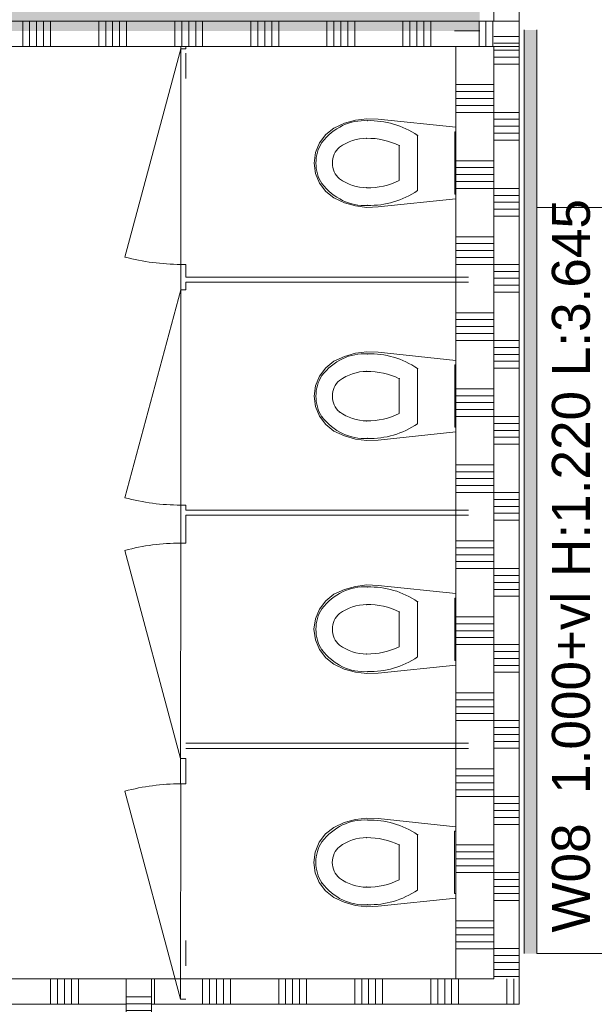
# Model space of a CAD drawing. Header units: millimetres. Extents: x -850 to 154668, y -24973 to 71030.
# Tile 125 of 212: x 17580 to 19846, y 54080 to 57966. Entities that reach past the tile are written whole.
import ezdxf

# ---------------------------------------------------------------- set-up
doc = ezdxf.new("R2010")
doc.units = ezdxf.units.MM
doc.header["$MEASUREMENT"] = 0
for name, color, linetype in [('42 Binnenwandafw', 7, 'Continuous'), ('42 Binnenwandafw Doorsnede-arcering', 7, 'Continuous'), ('Info Wandafwerking aanduiding', 7, 'Continuous'), ('New_# trashcan Laagscheidingslijnen', 7, 'Continuous'), ('New_22 NC Binnenwanden', 7, 'Continuous'), ('New_22 NC Binnenwanden Deuren', 7, 'Continuous'), ('New_22 NC Binnenwanden Doorsnede-arcering', 7, 'Continuous'), ('New_22 NC Binnenwanden Laagscheidingslijnen', 7, 'Continuous'), ('New_72 Vaste Inrichting', 7, 'Continuous'), ('New_72 Vaste Inrichting Deuren', 7, 'Continuous'), ('New_74 Sanitair', 7, 'Continuous'), ('New_Info Wandafwerking aanduiding', 7, 'Continuous'), ('New_Info Wandafwerking aanduiding Doorsnede-arcering', 7, 'Continuous'), ('New_Z Ruimtefuncties Zone omranding', 7, 'Continuous')]:
    doc.layers.add(name, color=color, linetype=linetype)
doc.styles.add('GENERATED_STYLE_1', font='txt')

# ---------------------------------------------------------------- blocks, each defined once
blk = doc.blocks.new('Wall_259_2', base_point=(19550, 57924.9))
at = {"layer": '42 Binnenwandafw Doorsnede-arcering', "linetype": 'Continuous', "lineweight": 0, "true_color": 0x934451}
blk.add_hatch(color=15, dxfattribs=at).paths.add_polyline_path([(19570, 57924.9), (19569.9, 54279.9), (19619.9, 54279.9), (19620, 57924.9)])
at = {"layer": '42 Binnenwandafw', "color": 15, "linetype": 'Continuous', "lineweight": 0, "true_color": 0x934451, "flags": 128}
for points in [[(19570, 57924.9), (19569.9, 54279.9)], [(19619.9, 54279.9), (19620, 57924.9)]]:
    blk.add_lwpolyline(points, dxfattribs=at)
blk = doc.blocks.new('Toilet 22')
at = {"layer": 'New_74 Sanitair', "color": 1, "linetype": 'Continuous', "lineweight": 0}
for p, q in [((-141, 0), (-173.3, -306.6)), ((141, 0), (-141, 0)), ((123, 0), (-123, 0)), ((-123, 0), (-123, -5)), ((123, -5), (123, 0)), ((173.3, -306.6), (141, 0)), ((-123, -5), (123, -5)), ((0, -151.4), (-108.9, -151.4)), ((108.9, -151.4), (0, -151.4)), ((0, -223.6), (-68.8, -223.6)), ((68.8, -223.6), (0, -223.6)), ((-173.3, -306.6), (-174.9, -351.8)), ((174.9, -351.8), (173.3, -306.6)), ((-174.9, -351.8), (-169.4, -396.7)), ((169.4, -396.7), (174.9, -351.8)), ((-169.4, -396.7), (-157, -440.3)), ((157, -440.3), (169.4, -396.7)), ((-157, -440.3), (-138, -481.3)), ((62.1, -459.7), (62.1, -459.7)), ((138, -481.3), (157, -440.3)), ((-138, -481.3), (-112.4, -513.9)), ((0, -487.5), (0, -487.5)), ((112.4, -513.9), (138, -481.3)), ((-112.4, -513.9), (-79.4, -538.8)), ((-79.4, -538.8), (-41, -554.6)), ((41, -554.6), (79.4, -538.8)), ((79.4, -538.8), (112.4, -513.9)), ((81.1, -529), (81.1, -529)), ((-41, -554.6), (0, -560)), ((0, -552.4), (0, -552.4)), ((0, -560), (41, -554.6))]:
    blk.add_line(p, q, dxfattribs=at)
for centre, major_axis, start_param, end_param in [((258.1, -339.4), (425.3, 0), 2.612188, 3.165208), ((-258.1, -339.4), (425.3, 0), 6.259569, 6.81259), ((264.5, -347.9), (362.2, 0), 2.738768, 3.154495), ((-264.5, -347.9), (362.2, 0), 6.270283, 6.68601), ((89.5, -360.8), (256.9, 0), 3.085861, 3.98645), ((-89.5, -360.8), (256.9, 0), 5.438328, 6.338917), ((134.9, -351.4), (232.6, 0), 3.144841, 3.702507), ((-134.9, -351.4), (232.6, 0), 5.722271, 6.279937), ((0.8, -419), (78.2, 0), 3.778693, 4.701998), ((-0.8, -419), (78.2, 0), 4.72278, 5.646085), ((0.8, -431.2), (138.5, 0), 4.079884, 4.706528), ((-0.8, -431.2), (138.5, 0), 4.71825, 5.344894)]:
    blk.add_ellipse(centre, major_axis=major_axis, ratio=0.875546, start_param=start_param, end_param=end_param, dxfattribs=at)
for p in [(108.9, -151.4), (68.8, -223.6), (-167, -348.2), (167, -348.2), (-97.7, -352), (97.7, -352), (-62.1, -459.7), (-81.1, -529)]:
    blk.add_point(p, dxfattribs=at)
blk = doc.blocks.new('Wall_410_2', base_point=(19450.6, 56020))
at = {"layer": 'New_# trashcan Laagscheidingslijnen', "color": 9, "linetype": 'Continuous', "lineweight": 0}
for p, q in [((19350.1, 56030), (19250.1, 56030)), ((19250.1, 56010), (19350.1, 56010))]:
    blk.add_line(p, q, dxfattribs=at)
at = {"layer": 'New_72 Vaste Inrichting', "color": 9, "linetype": 'Continuous', "lineweight": 0, "flags": 128}
for points in [[(19250.1, 56030), (18235, 56030)], [(18235, 56010), (19250.1, 56010)], [(19450.6, 56010), (19450.6, 56030)]]:
    blk.add_lwpolyline(points, dxfattribs=at)
blk = doc.blocks.new('Wall_411_2', base_point=(19450.6, 56940))
at = {"layer": 'New_# trashcan Laagscheidingslijnen', "color": 9, "linetype": 'Continuous', "lineweight": 0}
for p, q in [((19350.1, 56950), (19250.1, 56950)), ((19250.1, 56930), (19350.1, 56930))]:
    blk.add_line(p, q, dxfattribs=at)
at = {"layer": 'New_72 Vaste Inrichting', "color": 9, "linetype": 'Continuous', "lineweight": 0, "flags": 128}
for points in [[(19250.1, 56950), (18235, 56950)], [(18235, 56930), (19250.1, 56930)], [(19450.6, 56930), (19450.6, 56950)]]:
    blk.add_lwpolyline(points, dxfattribs=at)
blk = doc.blocks.new('Wall_412_2', base_point=(19450.6, 55100))
at = {"layer": 'New_# trashcan Laagscheidingslijnen', "color": 9, "linetype": 'Continuous', "lineweight": 0}
for p, q in [((19350.1, 55110), (19250.1, 55110)), ((19250.1, 55090), (19350.1, 55090))]:
    blk.add_line(p, q, dxfattribs=at)
at = {"layer": 'New_72 Vaste Inrichting', "color": 9, "linetype": 'Continuous', "lineweight": 0, "flags": 128}
for points in [[(19250.1, 55110), (18234.9, 55110)], [(19450.6, 55090), (19450.6, 55110)], [(18234.9, 55090), (19250.1, 55090)]]:
    blk.add_lwpolyline(points, dxfattribs=at)
blk = doc.blocks.new('*X2321')
at = {"layer": 'New_22 NC Binnenwanden Doorsnede-arcering', "color": 254, "linetype": 'Continuous', "lineweight": 0, "true_color": 0xe9ebeb}
for p, q in [((16391.8, 57860), (16391.8, 57960)), ((16419.2, 57860), (16419.2, 57960)), ((16446.6, 57860), (16446.6, 57960)), ((16474.1, 57860), (16474.1, 57960)), ((16501.5, 57860), (16501.5, 57960)), ((16691.8, 57860), (16691.8, 57960)), ((16719.2, 57860), (16719.2, 57960)), ((16746.6, 57860), (16746.6, 57960)), ((16774.1, 57860), (16774.1, 57960)), ((16801.5, 57860), (16801.5, 57960)), ((16991.8, 57860), (16991.8, 57960)), ((17019.2, 57860), (17019.2, 57960)), ((17046.6, 57860), (17046.6, 57960)), ((17074.1, 57860), (17074.1, 57960)), ((17101.5, 57860), (17101.5, 57960)), ((17291.8, 57860), (17291.8, 57960)), ((17319.2, 57860), (17319.2, 57960)), ((17346.6, 57860), (17346.6, 57960)), ((17374.1, 57860), (17374.1, 57960)), ((17401.5, 57860), (17401.5, 57960)), ((17591.8, 57860), (17591.8, 57960)), ((17619.2, 57860), (17619.2, 57960)), ((17646.6, 57860), (17646.6, 57960)), ((17674.1, 57860), (17674.1, 57960)), ((17701.5, 57860), (17701.5, 57960)), ((17891.8, 57860), (17891.8, 57960)), ((17919.2, 57860), (17919.2, 57960)), ((17946.6, 57860), (17946.6, 57960)), ((17974.1, 57860), (17974.1, 57960)), ((18001.5, 57860), (18001.5, 57960)), ((18191.8, 57860), (18191.8, 57960)), ((18219.2, 57860), (18219.2, 57960)), ((18246.6, 57860), (18246.6, 57960)), ((18274.1, 57860), (18274.1, 57960)), ((18301.5, 57860), (18301.5, 57960)), ((18491.8, 57860), (18491.8, 57960)), ((18519.2, 57860), (18519.2, 57960)), ((18546.6, 57860), (18546.6, 57960)), ((18574.1, 57860), (18574.1, 57960)), ((18601.5, 57860), (18601.5, 57960)), ((18791.8, 57859.9), (18791.8, 57959.9)), ((18819.2, 57859.9), (18819.2, 57959.9)), ((18846.6, 57859.9), (18846.6, 57959.9)), ((18874.1, 57859.9), (18874.1, 57959.9)), ((18901.5, 57859.9), (18901.5, 57959.9)), ((19091.8, 57859.9), (19091.8, 57959.9)), ((19119.2, 57859.9), (19119.2, 57959.9)), ((19146.6, 57859.9), (19146.6, 57959.9)), ((19174.1, 57859.9), (19174.1, 57959.9)), ((19201.5, 57859.9), (19201.5, 57959.9)), ((19391.8, 57859.9), (19391.8, 57959.9)), ((19419.2, 57859.9), (19419.2, 57959.9)), ((19446.6, 57859.9), (19446.6, 57959.9))]:
    blk.add_line(p, q, dxfattribs=at)
blk = doc.blocks.new('Wall_438_2', base_point=(16250.1, 57960))
at = {"layer": 'New_22 NC Binnenwanden', "color": 8, "linetype": 'Continuous', "lineweight": 0, "true_color": 0x778488, "flags": 128}
for points in [[(19450, 57959.9), (16250.1, 57960)], [(16250.1, 57960), (16250.1, 57860)], [(16350.1, 57860), (19450, 57859.9)]]:
    blk.add_lwpolyline(points, dxfattribs=at)
at = {"layer": 'New_22 NC Binnenwanden', "color": 8, "lineweight": 0, "true_color": 0x778488}
blk.add_blockref('*X2321', (0, 0), dxfattribs=at)
blk = doc.blocks.new('*X2325')
at = {"layer": 'New_22 NC Binnenwanden Doorsnede-arcering', "color": 254, "linetype": 'Continuous', "lineweight": 0, "true_color": 0xe9ebeb}
for p, q in [((17999.9, 50509.7), (18049.7, 50509.7)), ((17999.9, 50482.3), (18022.2, 50482.3))]:
    blk.add_line(p, q, dxfattribs=at)
blk = doc.blocks.new('*X2326')
at = {"layer": 'New_22 NC Binnenwanden Doorsnede-arcering', "color": 254, "linetype": 'Continuous', "lineweight": 0, "true_color": 0xe9ebeb}
for p, q in [((17999.9, 54054.9), (18099.9, 54054.9)), ((17999.9, 54027.4), (18099.9, 54027.4)), ((17999.9, 54000), (18099.9, 54000)), ((17999.9, 53809.7), (18099.9, 53809.7)), ((17999.9, 53782.3), (18099.9, 53782.3)), ((17999.9, 53754.9), (18099.9, 53754.9)), ((17999.9, 53727.4), (18099.9, 53727.4)), ((17999.9, 53700), (18099.9, 53700)), ((17999.9, 53509.7), (18099.9, 53509.7)), ((17999.9, 53482.3), (18099.9, 53482.3)), ((17999.9, 53454.9), (18099.9, 53454.9)), ((17999.9, 53427.4), (18099.9, 53427.4)), ((17999.9, 53400), (18099.9, 53400)), ((17999.9, 53209.7), (18099.9, 53209.7)), ((17999.9, 53182.3), (18099.9, 53182.3)), ((17999.9, 53154.9), (18099.9, 53154.9)), ((17999.9, 53127.4), (18099.9, 53127.4)), ((17999.9, 53100), (18099.9, 53100)), ((17999.9, 52909.7), (18099.9, 52909.7)), ((17999.9, 52882.3), (18099.9, 52882.3)), ((17999.9, 52854.9), (18099.9, 52854.9)), ((17999.9, 52827.4), (18099.9, 52827.4)), ((17999.9, 52800), (18099.9, 52800)), ((17999.9, 52609.7), (18099.9, 52609.7)), ((17999.9, 52582.3), (18099.9, 52582.3)), ((17999.9, 52554.9), (18099.9, 52554.9)), ((17999.9, 52527.4), (18099.9, 52527.4)), ((17999.9, 52500), (18099.9, 52500)), ((17999.9, 52309.7), (18099.9, 52309.7)), ((17999.9, 52282.3), (18099.9, 52282.3)), ((17999.9, 52254.9), (18099.9, 52254.9)), ((17999.9, 52227.4), (18099.9, 52227.4)), ((17999.9, 52200), (18099.9, 52200)), ((17999.9, 52009.7), (18099.9, 52009.7)), ((17999.9, 51982.3), (18099.9, 51982.3)), ((17999.9, 51954.9), (18099.9, 51954.9)), ((17999.9, 51927.4), (18099.9, 51927.4)), ((17999.9, 51900), (18099.9, 51900)), ((17999.9, 51709.7), (18099.9, 51709.7)), ((17999.9, 51682.3), (18099.9, 51682.3)), ((17999.9, 51654.9), (18099.9, 51654.9)), ((17999.9, 51627.4), (18099.9, 51627.4)), ((17999.9, 51600), (18099.9, 51600)), ((17999.9, 51409.7), (18099.9, 51409.7)), ((17999.9, 51382.3), (18099.9, 51382.3)), ((17999.9, 51354.9), (18099.9, 51354.9)), ((17999.9, 51327.4), (18099.9, 51327.4)), ((17999.9, 51300), (18099.9, 51300)), ((17999.9, 51109.7), (18099.9, 51109.7)), ((17999.9, 51082.3), (18099.9, 51082.3)), ((17999.9, 51054.9), (18099.9, 51054.9)), ((17999.9, 51027.4), (18099.9, 51027.4)), ((17999.9, 51000), (18099.9, 51000)), ((17999.9, 50809.7), (18099.9, 50809.7)), ((17999.9, 50782.3), (18099.9, 50782.3)), ((17999.9, 50754.9), (18099.9, 50754.9)), ((17999.9, 50727.4), (18099.9, 50727.4)), ((17999.9, 50700), (18099.9, 50700))]:
    blk.add_line(p, q, dxfattribs=at)
blk = doc.blocks.new('*X2327')
at = {"layer": 'New_22 NC Binnenwanden Doorsnede-arcering', "color": 254, "linetype": 'Continuous', "lineweight": 0, "true_color": 0xe9ebeb}
for p, q in [((18022.2, 50482.3), (18099.9, 50482.3)), ((18049.7, 50509.7), (18099.9, 50509.7))]:
    blk.add_line(p, q, dxfattribs=at)
blk = doc.blocks.new('*X2328')
at = {"layer": 'New_22 NC Binnenwanden Doorsnede-arcering', "color": 254, "linetype": 'Continuous', "lineweight": 0, "true_color": 0xe9ebeb}
for p, q in [((17999.9, 54109.7), (18099.9, 54109.7)), ((17999.9, 54082.3), (18099.9, 54082.3))]:
    blk.add_line(p, q, dxfattribs=at)
blk = doc.blocks.new('Wall_439_2', base_point=(17999.9, 50560))
at = {"layer": 'New_22 NC Binnenwanden', "color": 8, "linetype": 'Continuous', "lineweight": 0, "true_color": 0x778488}
blk.add_line((18099.9, 54180), (17999.9, 54180), dxfattribs=at)
at = {"layer": 'New_22 NC Binnenwanden', "color": 8, "linetype": 'Continuous', "lineweight": 0, "true_color": 0x778488, "flags": 128}
for points in [[(17999.9, 54080), (17999.9, 51160)], [(18099.9, 50560), (18099.9, 54080)], [(17999.9, 51060), (17999.9, 50460)], [(17999.9, 50460), (18099.9, 50460)]]:
    blk.add_lwpolyline(points, dxfattribs=at)
at = {"layer": 'New_22 NC Binnenwanden Laagscheidingslijnen', "color": 8, "linetype": 'Continuous', "lineweight": 0, "true_color": 0x778488}
for p, q in [((17999.9, 54180), (17999.9, 54080)), ((18099.9, 54080), (18099.9, 54180))]:
    blk.add_line(p, q, dxfattribs=at)
at = {"layer": 'New_22 NC Binnenwanden', "color": 8, "lineweight": 0, "true_color": 0x778488}
for name in ['*X2328', '*X2326', '*X2325', '*X2327']:
    blk.add_blockref(name, (0, 0), dxfattribs=at)
blk = doc.blocks.new('D1 22_7')
at = {"layer": 'New_72 Vaste Inrichting Deuren', "color": 1, "linetype": 'Continuous', "lineweight": 0}
for q in [(-396, 220), (-425, 0)]:
    blk.add_line((425, 0), q, dxfattribs=at)
at = {"layer": 'New_72 Vaste Inrichting Deuren', "color": 9, "linetype": 'Continuous', "lineweight": 0}
for p, q in [((-425, 0), (-425, -20)), ((-425, 0), (-425, -20)), ((425, 0), (425, -20)), ((425, 0), (425, -20))]:
    blk.add_line(p, q, dxfattribs=at)
at = {"layer": 'New_72 Vaste Inrichting Deuren', "color": 1, "linetype": 'Continuous', "lineweight": 0}
blk.add_arc((425, 0), 850, 165, 180, dxfattribs=at)
blk = doc.blocks.new('Wall_450_2', base_point=(18225, 57960))
at = {"layer": 'New_# trashcan Laagscheidingslijnen', "color": 9, "linetype": 'Continuous', "lineweight": 0}
for p, q in [((18215, 57833.3), (18215, 57733.3)), ((18235, 57733.3), (18235, 57833.3)), ((18214.9, 54331.6), (18214.9, 54231.6)), ((18234.9, 54231.6), (18234.9, 54331.6))]:
    blk.add_line(p, q, dxfattribs=at)
at = {"layer": 'New_72 Vaste Inrichting', "color": 9, "linetype": 'Continuous', "lineweight": 0}
for p, q in [((18215, 57850), (18235, 57850)), ((18215, 57000), (18235, 57000)), ((18215, 56900), (18235, 56900)), ((18215, 56050), (18235, 56050)), ((18215, 55900), (18235, 55900)), ((18214.9, 55050), (18234.9, 55050)), ((18214.9, 54950), (18234.9, 54950)), ((18214.9, 54100), (18234.9, 54100))]:
    blk.add_line(p, q, dxfattribs=at)
at = {"layer": 'New_72 Vaste Inrichting', "color": 9, "linetype": 'Continuous', "lineweight": 0, "flags": 128}
for points in [[(18215, 57860), (18215, 57850)], [(18235, 57860), (18215, 57860)], [(18235, 57850), (18235, 57860)], [(18215, 57000), (18215, 56900)], [(18235, 56950), (18235, 57000)], [(18235, 56900), (18235, 56930)], [(18215, 56050), (18215, 55900)], [(18235, 56030), (18235, 56050)], [(18235, 55900), (18235, 56010)], [(18214.9, 55050), (18214.9, 54950)], [(18234.9, 54950), (18234.9, 55050)]]:
    blk.add_lwpolyline(points, dxfattribs=at)
at = {"layer": 'New_72 Vaste Inrichting Deuren', "color": 1, "linetype": 'Continuous', "lineweight": 0, "zscale": 1000, "rotation": 89.99838858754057}
for p in [(18215, 57425), (18215, 56475)]:
    blk.add_blockref('D1 22_7', p, dxfattribs=at)
at = {"layer": 'New_72 Vaste Inrichting Deuren', "color": 1, "linetype": 'Continuous', "lineweight": 0, "xscale": -0.9999999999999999, "zscale": 1000, "rotation": 89.99838858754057}
for p in [(18214.9, 55475), (18214.9, 54525)]:
    blk.add_blockref('D1 22_7', p, dxfattribs=at)
blk = doc.blocks.new('*X2380')
at = {"layer": 'New_22 NC Binnenwanden Doorsnede-arcering', "color": 254, "linetype": 'Continuous', "lineweight": 0, "true_color": 0xe9ebeb}
for p, q in [((19300.1, 57709.2), (19450.1, 57709.2)), ((19300.1, 57681.8), (19450.1, 57681.8)), ((19300.1, 57654.3), (19450.1, 57654.3)), ((19300.1, 57626.9), (19450.1, 57626.9)), ((19300.1, 57599.5), (19450.1, 57599.5)), ((19300.1, 57409.2), (19450.1, 57409.2)), ((19300.1, 57381.8), (19450.1, 57381.8)), ((19300.1, 57354.3), (19450.1, 57354.3)), ((19300.1, 57326.9), (19450.1, 57326.9)), ((19300.1, 57299.5), (19450.1, 57299.5)), ((19300.1, 57109.2), (19450.1, 57109.2)), ((19300.1, 57081.8), (19450.1, 57081.8)), ((19300.1, 57054.3), (19450.1, 57054.3)), ((19300.1, 57026.9), (19450.1, 57026.9)), ((19300.1, 56999.5), (19450.1, 56999.5)), ((19300.1, 56809.2), (19450.1, 56809.2)), ((19300.1, 56781.8), (19450.1, 56781.8)), ((19300.1, 56754.3), (19450.1, 56754.3)), ((19300.1, 56726.9), (19450.1, 56726.9)), ((19300.1, 56699.5), (19450.1, 56699.5)), ((19300.1, 56509.2), (19450.1, 56509.2)), ((19300.1, 56481.8), (19450.1, 56481.8)), ((19300.1, 56454.3), (19450.1, 56454.3)), ((19300.1, 56426.9), (19450.1, 56426.9)), ((19300.1, 56399.5), (19450.1, 56399.5)), ((19300.1, 56209.2), (19450.1, 56209.2)), ((19300.1, 56181.8), (19450.1, 56181.8)), ((19300.1, 56154.3), (19450.1, 56154.3)), ((19300.1, 56126.9), (19450.1, 56126.9)), ((19300.1, 56099.5), (19450.1, 56099.5)), ((19300, 55909.2), (19450, 55909.2)), ((19300, 55881.8), (19450, 55881.8)), ((19300, 55854.3), (19450, 55854.3)), ((19300, 55826.9), (19450, 55826.9)), ((19300, 55799.5), (19450, 55799.5)), ((19300, 55609.2), (19450, 55609.2)), ((19300, 55581.8), (19450, 55581.8)), ((19300, 55554.3), (19450, 55554.3)), ((19300, 55526.9), (19450, 55526.9)), ((19300, 55499.5), (19450, 55499.5)), ((19300, 55309.2), (19450, 55309.2)), ((19300, 55281.8), (19450, 55281.8)), ((19300, 55254.3), (19450, 55254.3)), ((19300, 55226.9), (19450, 55226.9)), ((19300, 55199.5), (19450, 55199.5)), ((19300, 55009.2), (19450, 55009.2)), ((19300, 54981.8), (19450, 54981.8)), ((19300, 54954.3), (19450, 54954.3)), ((19300, 54926.9), (19450, 54926.9)), ((19300, 54899.5), (19450, 54899.5)), ((19300, 54709.2), (19450, 54709.2)), ((19300, 54681.8), (19450, 54681.8)), ((19300, 54654.3), (19450, 54654.3)), ((19300, 54626.9), (19450, 54626.9)), ((19300, 54599.5), (19450, 54599.5)), ((19300, 54409.2), (19450, 54409.2)), ((19300, 54381.8), (19450, 54381.8)), ((19300, 54354.3), (19450, 54354.3)), ((19300, 54326.9), (19450, 54326.9)), ((19300, 54299.5), (19450, 54299.5))]:
    blk.add_line(p, q, dxfattribs=at)
blk = doc.blocks.new('Wall_451_2', base_point=(19300, 54079.9))
at = {"layer": 'New_22 NC Binnenwanden', "color": 8, "linetype": 'Continuous', "lineweight": 0, "true_color": 0x778488, "flags": 128}
for points in [[(19300.1, 57859.9), (19300, 54179.9)], [(19450.1, 57859.9), (19300.1, 57859.9)], [(19450, 54179.9), (19450.1, 57859.9)], [(19300, 54179.9), (19450, 54179.9)]]:
    blk.add_lwpolyline(points, dxfattribs=at)
at = {"layer": 'New_22 NC Binnenwanden', "color": 8, "lineweight": 0, "true_color": 0x778488}
blk.add_blockref('*X2380', (0, 0), dxfattribs=at)
blk = doc.blocks.new('*X2382')
at = {"layer": 'New_22 NC Binnenwanden Doorsnede-arcering', "color": 254, "linetype": 'Continuous', "lineweight": 0, "true_color": 0xe9ebeb}
for p, q in [((16883.8, 54180), (16883.8, 54080)), ((16911.3, 54180), (16911.3, 54080)), ((17101.5, 54180), (17101.5, 54080)), ((17129, 54180), (17129, 54080)), ((17156.4, 54180), (17156.4, 54080)), ((17183.8, 54180), (17183.8, 54080)), ((17211.3, 54180), (17211.3, 54080)), ((17401.5, 54180), (17401.5, 54080)), ((17429, 54180), (17429, 54080)), ((17456.4, 54180), (17456.4, 54080)), ((17483.8, 54180), (17483.8, 54080)), ((17511.3, 54180), (17511.3, 54080)), ((17701.5, 54180), (17701.5, 54080)), ((17729, 54180), (17729, 54080)), ((17756.4, 54180), (17756.4, 54080)), ((17783.8, 54180), (17783.8, 54080)), ((17811.3, 54180), (17811.3, 54080))]:
    blk.add_line(p, q, dxfattribs=at)
blk = doc.blocks.new('*X2383')
at = {"layer": 'New_22 NC Binnenwanden Doorsnede-arcering', "color": 254, "linetype": 'Continuous', "lineweight": 0, "true_color": 0xe9ebeb}
for p, q in [((18111.3, 54180), (18111.3, 54080)), ((18301.5, 54180), (18301.5, 54080)), ((18329, 54180), (18329, 54080)), ((18356.4, 54180), (18356.4, 54080)), ((18383.8, 54180), (18383.8, 54080)), ((18411.3, 54180), (18411.3, 54080)), ((18601.5, 54180), (18601.5, 54080)), ((18629, 54180), (18629, 54080)), ((18656.4, 54180), (18656.4, 54080)), ((18683.8, 54180), (18683.8, 54080)), ((18711.3, 54180), (18711.3, 54080)), ((18901.5, 54179.9), (18901.5, 54079.9)), ((18929, 54179.9), (18929, 54079.9)), ((18956.4, 54179.9), (18956.4, 54079.9)), ((18983.8, 54179.9), (18983.8, 54079.9)), ((19011.3, 54179.9), (19011.3, 54079.9)), ((19201.5, 54179.9), (19201.5, 54079.9)), ((19229, 54179.9), (19229, 54079.9)), ((19256.4, 54179.9), (19256.4, 54079.9)), ((19283.8, 54179.9), (19283.8, 54079.9)), ((19311.3, 54179.9), (19311.3, 54079.9)), ((19501.5, 54179.9), (19501.5, 54079.9)), ((19529, 54179.9), (19529, 54079.9))]:
    blk.add_line(p, q, dxfattribs=at)
blk = doc.blocks.new('Wall_452_2', base_point=(16769.9, 54080))
at = {"layer": 'New_22 NC Binnenwanden', "color": 8, "linetype": 'Continuous', "lineweight": 0, "true_color": 0x778488, "flags": 128}
for points in [[(19449.9, 54179.9), (16870, 54180)], [(16870, 54080), (16870, 54180)], [(19550, 54079.9), (19550, 54179.9)], [(16870, 54080), (17999.9, 54080)], [(18099.9, 54080), (19550, 54079.9)]]:
    blk.add_lwpolyline(points, dxfattribs=at)
at = {"layer": 'New_22 NC Binnenwanden Laagscheidingslijnen', "color": 8, "linetype": 'Continuous', "lineweight": 0, "true_color": 0x778488}
for p, q in [((17999.9, 54180), (17999.9, 54080)), ((18099.9, 54080), (18099.9, 54180))]:
    blk.add_line(p, q, dxfattribs=at)
at = {"layer": 'New_22 NC Binnenwanden', "color": 8, "lineweight": 0, "true_color": 0x778488}
for name in ['*X2382', '*X2383']:
    blk.add_blockref(name, (0, 0), dxfattribs=at)
blk = doc.blocks.new('*X2621')
at = {"layer": 'New_22 NC Binnenwanden Doorsnede-arcering', "color": 254, "linetype": 'Continuous', "lineweight": 0, "true_color": 0xe9ebeb}
for p, q in [((19550, 57844.9), (19450, 57844.9)), ((19550, 57817.5), (19450, 57817.5)), ((19550, 57790.1), (19450, 57790.1)), ((19550, 57599.8), (19450, 57599.8)), ((19550, 57572.4), (19450, 57572.4)), ((19550, 57544.9), (19450, 57544.9)), ((19550, 57517.5), (19450, 57517.5)), ((19550, 57490.1), (19450, 57490.1)), ((19550, 57299.8), (19450, 57299.8)), ((19550, 57272.4), (19450, 57272.4)), ((19550, 57244.9), (19450, 57244.9)), ((19550, 57217.5), (19450, 57217.5)), ((19550, 57190.1), (19450, 57190.1)), ((19550, 56999.8), (19450, 56999.8)), ((19550, 56972.4), (19450, 56972.4)), ((19550, 56944.9), (19450, 56944.9)), ((19550, 56917.5), (19450, 56917.5)), ((19550, 56890.1), (19450, 56890.1)), ((19550, 56699.8), (19450, 56699.8)), ((19550, 56672.4), (19450, 56672.4)), ((19550, 56644.9), (19450, 56644.9)), ((19550, 56617.5), (19450, 56617.5)), ((19550, 56590.1), (19450, 56590.1)), ((19550, 56399.8), (19450, 56399.8)), ((19550, 56372.4), (19450, 56372.4)), ((19550, 56344.9), (19450, 56344.9)), ((19550, 56317.5), (19450, 56317.5)), ((19550, 56290.1), (19450, 56290.1)), ((19550, 56099.8), (19450, 56099.8)), ((19550, 56072.4), (19450, 56072.4)), ((19550, 56044.9), (19450, 56044.9)), ((19550, 56017.5), (19450, 56017.5)), ((19550, 55990.1), (19450, 55990.1)), ((19550, 55799.8), (19450, 55799.8)), ((19550, 55772.4), (19450, 55772.4)), ((19550, 55744.9), (19450, 55744.9)), ((19550, 55717.5), (19450, 55717.5)), ((19550, 55690.1), (19450, 55690.1)), ((19550, 55499.8), (19450, 55499.8)), ((19550, 55472.4), (19450, 55472.4)), ((19550, 55444.9), (19450, 55444.9)), ((19550, 55417.5), (19450, 55417.5)), ((19550, 55390.1), (19450, 55390.1)), ((19550, 55199.8), (19450, 55199.8)), ((19550, 55172.4), (19450, 55172.4)), ((19550, 55144.9), (19450, 55144.9)), ((19550, 55117.5), (19450, 55117.5)), ((19550, 55090.1), (19450, 55090.1)), ((19550, 54899.8), (19450, 54899.8)), ((19550, 54872.4), (19450, 54872.4)), ((19550, 54844.9), (19450, 54844.9)), ((19550, 54817.5), (19450, 54817.5)), ((19550, 54790.1), (19450, 54790.1)), ((19550, 54599.8), (19450, 54599.8)), ((19550, 54572.4), (19450, 54572.4)), ((19550, 54544.9), (19450, 54544.9)), ((19550, 54517.5), (19450, 54517.5)), ((19550, 54490.1), (19450, 54490.1)), ((19549.9, 54299.8), (19449.9, 54299.8)), ((19549.9, 54272.4), (19449.9, 54272.4)), ((19549.9, 54244.9), (19449.9, 54244.9)), ((19549.9, 54217.5), (19449.9, 54217.5)), ((19549.9, 54190.1), (19449.9, 54190.1))]:
    blk.add_line(p, q, dxfattribs=at)
blk = doc.blocks.new('Wall_522_2', base_point=(19549.9, 54079.9))
at = {"layer": 'New_22 NC Binnenwanden', "color": 8, "linetype": 'Continuous', "lineweight": 0, "true_color": 0x778488, "flags": 128}
for points in [[(19450, 57859.9), (19449.9, 54179.9)], [(19450, 57859.9), (19550, 57859.9)], [(19549.9, 54179.9), (19550, 57859.9)]]:
    blk.add_lwpolyline(points, dxfattribs=at)
at = {"layer": 'New_22 NC Binnenwanden', "color": 8, "lineweight": 0, "true_color": 0x778488}
blk.add_blockref('*X2621', (0, 0), dxfattribs=at)
blk = doc.blocks.new('*X2637')
at = {"layer": 'New_22 NC Binnenwanden Doorsnede-arcering', "color": 254, "linetype": 'Continuous', "lineweight": 0, "true_color": 0xe9ebeb}
for p, q in [((19550, 58090.1), (19450, 58090.1)), ((19550, 57899.8), (19450, 57899.8)), ((19550, 57872.4), (19450, 57872.4))]:
    blk.add_line(p, q, dxfattribs=at)
blk = doc.blocks.new('D1 22_6')
at = {"layer": 'New_22 NC Binnenwanden Deuren', "color": 1, "linetype": 'Continuous', "lineweight": 0}
for q in [(-481.8, 267.6), (-517, 0)]:
    blk.add_line((517, 0), q, dxfattribs=at)
at = {"layer": 'New_22 NC Binnenwanden Deuren', "color": 7, "linetype": 'Continuous', "lineweight": 0}
for p, q in [((-517, -114), (-517, -14)), ((-517, -114), (-517, -14)), ((517, -114), (517, -14)), ((517, -114), (517, -14))]:
    blk.add_line(p, q, dxfattribs=at)
at = {"layer": 'New_22 NC Binnenwanden Deuren', "color": 1, "linetype": 'Continuous', "lineweight": 0}
blk.add_arc((517, 0), 1034, 165, 180, dxfattribs=at)
blk = doc.blocks.new('Wall_528_2', base_point=(19550, 57859.9))
at = {"layer": 'New_22 NC Binnenwanden', "color": 8, "linetype": 'Continuous', "lineweight": 0, "true_color": 0x778488}
for p, q in [((19450, 59149.9), (19550, 59149.9)), ((19450, 58115.9), (19550, 58115.9))]:
    blk.add_line(p, q, dxfattribs=at)
at = {"layer": 'New_22 NC Binnenwanden', "color": 8, "linetype": 'Continuous', "lineweight": 0, "true_color": 0x778488, "flags": 128}
for points in [[(19450, 59159.9), (19550, 59159.9)], [(19450, 59159.9), (19450, 59149.9)], [(19550, 59149.9), (19550, 59159.9)], [(19450, 58115.9), (19450, 57959.9)], [(19550, 57859.9), (19550, 58115.9)], [(19450, 57859.9), (19550, 57859.9)]]:
    blk.add_lwpolyline(points, dxfattribs=at)
at = {"layer": 'New_22 NC Binnenwanden', "color": 8, "lineweight": 0, "true_color": 0x778488}
blk.add_blockref('*X2637', (0, 0), dxfattribs=at)
at = {"layer": 'New_22 NC Binnenwanden Deuren', "color": 1, "linetype": 'Continuous', "lineweight": 0, "xscale": -0.9999999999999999, "zscale": 1000, "rotation": 269.9993948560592}
blk.add_blockref('D1 22_6', (19564, 58632.9), dxfattribs=at)
blk = doc.blocks.new('Wall_645_2', base_point=(19344.5, 59577.2))
at = {"layer": 'New_Info Wandafwerking aanduiding Doorsnede-arcering', "linetype": 'Continuous', "lineweight": 0}
for points in [[(19294.5, 59527.2), (19294.5, 58021.1), (19394.5, 58021.1), (19394.5, 59527.2)], [(19294.5, 58021.1), (19394.5, 57921.1), (19394.5, 58021.1)], [(19294.5, 57921.1), (19394.5, 57921.1), (19294.5, 58021.1)]]:
    blk.add_hatch(color=1, dxfattribs=at).paths.add_polyline_path(points)
at = {"layer": 'New_Info Wandafwerking aanduiding', "color": 9, "linetype": 'Continuous', "lineweight": 0, "flags": 128}
blk.add_lwpolyline([(19394.5, 57921.1), (19294.5, 57921.1)], dxfattribs=at)
blk = doc.blocks.new('Wall_646_2', base_point=(19344.5, 57971.1))
at = {"layer": 'New_Info Wandafwerking aanduiding Doorsnede-arcering', "linetype": 'Continuous', "lineweight": 0}
for points in [[(16118, 58021.1), (16218, 57921.1), (16218, 58021.1)], [(16118, 57921.1), (16218, 57921.1), (16118, 58021.1)], [(19294.5, 58021.1), (16218, 58021.1), (16218, 57921.1), (19294.5, 57921.1)]]:
    blk.add_hatch(color=1, dxfattribs=at).paths.add_polyline_path(points)
at = {"layer": 'New_Info Wandafwerking aanduiding', "color": 9, "linetype": 'Continuous', "lineweight": 0, "flags": 128}
blk.add_lwpolyline([(16118, 58021.1), (16118, 57921.1)], dxfattribs=at)

msp = doc.modelspace()

# ---------------------------------------------------------------- linework, layer by layer
at = {"layer": 'Info Wandafwerking aanduiding', "color": 9, "linetype": 'Continuous', "lineweight": 0, "flags": 128}
msp.add_lwpolyline([(19619.9, 54279.9), (19619.9, 57225), (19905.7, 57225), (19905.7, 54279.9)], close=True, dxfattribs=at)
at = {"layer": 'New_Z Ruimtefuncties Zone omranding', "color": 231, "linetype": 'Continuous', "lineweight": 0, "true_color": 0xf9acba, "flags": 128}
msp.add_lwpolyline([(18099.9, 54079.9), (18100, 50560), (25600, 50560), (25600, 50734.9), (25600.7, 50734.9), (25600.7, 55634.9), (25600.7, 59759.9), (22350, 59759.9), (22350, 59159.9), (19550, 59159.9), (19550, 57859.9), (19550, 54079.9)], close=True, dxfattribs=at)
at = {"layer": 'New_Z Ruimtefuncties Zone omranding', "color": 41, "linetype": 'Continuous', "lineweight": 0, "true_color": 0xffeeaa, "flags": 128}
msp.add_lwpolyline([(16851.1, 46053.8), (16851.1, 47840.1), (16251.2, 47840.1), (16251.2, 57960), (19550.7, 57960), (19550.7, 59660), (5300.1, 59660), (5300.1, 57960), (8950, 57960), (8950, 30160)], dxfattribs=at)
at = {"layer": 'New_Z Ruimtefuncties Zone omranding', "color": 41, "linetype": 'Continuous', "lineweight": 0, "true_color": 0xffd5aa, "flags": 128}
msp.add_lwpolyline([(16351.2, 57860), (16351.1, 56170.5), (16870, 56170.5), (16870, 55885), (17025, 55885), (17025, 55635), (16870, 55635), (16870, 54180), (19300.9, 54179.9), (19300.9, 57859.9)], close=True, dxfattribs=at)

# ---------------------------------------------------------------- block references
at = {"layer": '42 Binnenwandafw', "color": 15, "lineweight": 0, "true_color": 0x934451}
msp.add_blockref('Wall_259_2', (19550, 57924.9), dxfattribs=at)
at = {"layer": 'New_22 NC Binnenwanden', "color": 8, "lineweight": 0, "true_color": 0x778488}
for name, p in [('Wall_528_2', (19550, 57859.9)), ('Wall_438_2', (16250.1, 57960)), ('Wall_451_2', (19300, 54079.9)), ('Wall_522_2', (19549.9, 54079.9)), ('Wall_452_2', (16769.9, 54080)), ('Wall_439_2', (17999.9, 50560))]:
    msp.add_blockref(name, p, dxfattribs=at)
at = {"layer": 'New_72 Vaste Inrichting', "color": 1, "lineweight": 0}
for name, p in [('Wall_450_2', (18225, 57960)), ('Wall_411_2', (19450.6, 56940)), ('Wall_410_2', (19450.6, 56020)), ('Wall_412_2', (19450.6, 55100))]:
    msp.add_blockref(name, p, dxfattribs=at)
at = {"layer": 'New_74 Sanitair', "color": 1, "linetype": 'Continuous', "lineweight": 0, "xscale": -1, "zscale": 1000, "rotation": 269.9983882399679}
for p in [(19300.9, 57399.9), (19300.9, 56479.9), (19300.8, 55559.9), (19300.6, 54639.9)]:
    msp.add_blockref('Toilet 22', p, dxfattribs=at)
at = {"layer": 'New_Info Wandafwerking aanduiding', "color": 1, "lineweight": 0}
for name, p in [('Wall_645_2', (19344.5, 59577.2)), ('Wall_646_2', (19344.5, 57971.1))]:
    msp.add_blockref(name, p, dxfattribs=at)

# ---------------------------------------------------------------- texts
at = {"layer": 'Info Wandafwerking aanduiding', "color": 2, "linetype": 'Continuous', "lineweight": 0, "insert": (19679.2, 54304.9), "char_height": 150, "attachment_point": 1, "rotation": 90, "style": 'GENERATED_STYLE_1'}
msp.add_mtext('\\A1;{\\pql;\\fArial|b0|i0|c0|p38; W08 \\fArial|b0|i0|c0|p38; \\fArial|b0|i0|c0|p38;1.000\\fArial|b0|i0|c0|p38;+vl \\fArial|b0|i0|c0|p38;H\\fArial|b0|i0|c0|p38;:\\fArial|b0|i0|c0|p38;1.220\\fArial|b0|i0|c0|p38; \\fArial|b0|i0|c0|p38;L\\fArial|b0|i0|c0|p38;:\\fArial|b0|i0|c0|p38;3.645}', dxfattribs=at)

doc.saveas('drawing.dxf')
